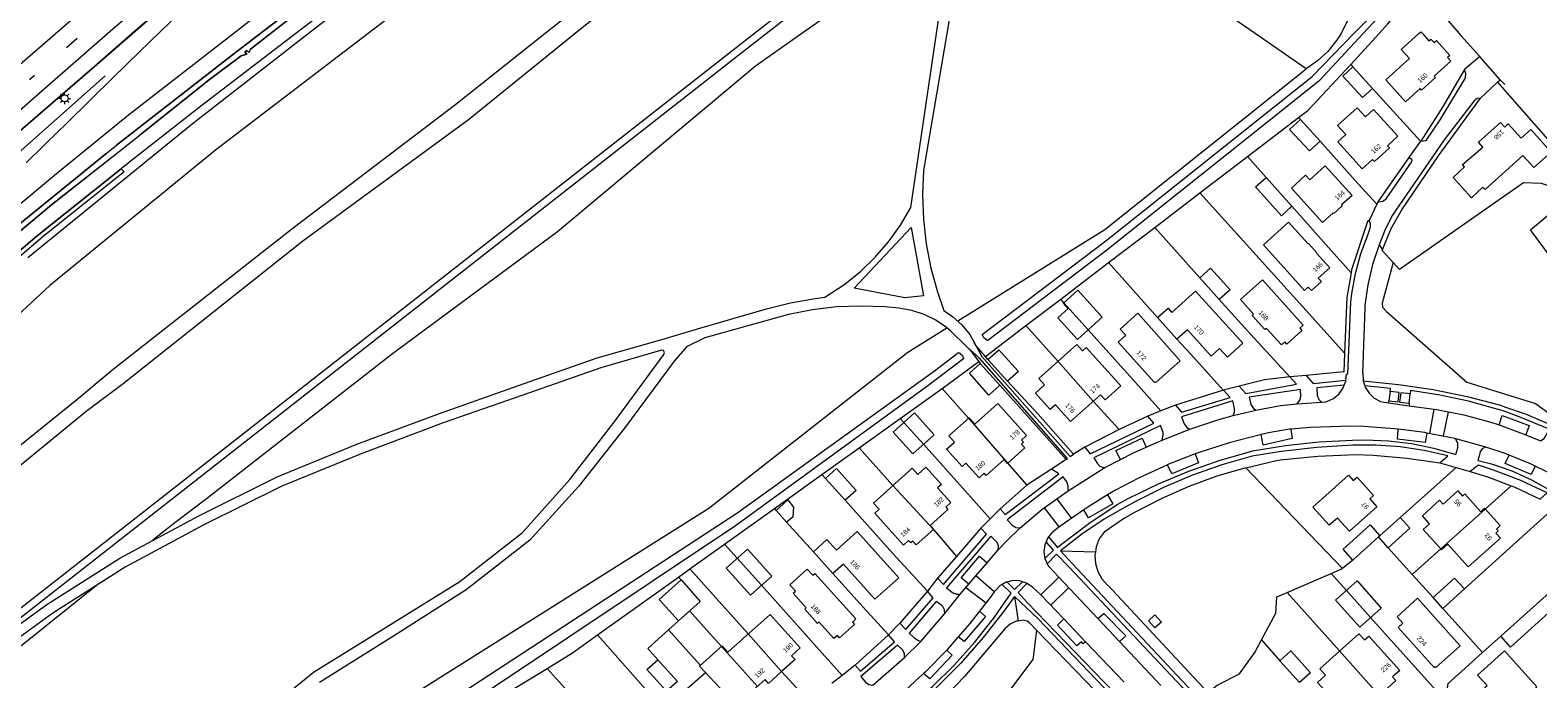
# Model space of a CAD drawing. Header units: metres. Extents: x 83575 to 86200, y 450600 to 453750.
# Tile 48 of 94: x 84867 to 85187, y 451863 to 452001. Entities that reach past the tile are written whole.
import ezdxf
from ezdxf.enums import TextEntityAlignment as Align

# ---------------------------------------------------------------- set-up
doc = ezdxf.new("R2010")
doc.units = ezdxf.units.M
doc.linetypes.add('39strp', pattern=[12, 3, -9])
for name, color, linetype, lineweight in [('gw-bs-grondwerklijn', 253, 'Continuous', 18), ('kd-bs-kadastralegrens', 253, 'Continuous', 18), ('mk-bs-39streep 0.15', 253, '39strp', 18), ('mk-bs-streep 0.15', 253, 'Continuous', 18), ('og-bs-bebouwing', 253, 'Continuous', 18), ('og-bs-huisnummer', 253, 'Continuous', 18), ('vh-bs-randverharding', 253, 'Continuous', 18), ('wm-bs-lichtmast', 253, 'Continuous', 18)]:
    doc.layers.add(name, color=color, linetype=linetype, lineweight=lineweight)
doc.styles.add('Styledgn001', font='dgn001.shx')

# ---------------------------------------------------------------- blocks, each defined once
blk = doc.blocks.new('lantaarnpaal-flat-171')
at = {"layer": 'wm-bs-lichtmast'}
for p, q in [((-0.75, 0), (-1.25, 0)), ((-0.88, 0.88), (-0.53, 0.53)), ((0, 0.75), (0, 1.25)), ((0.53, 0.53), (0.88, 0.88)), ((0.75, 0), (1.25, 0)), ((-0.53, -0.53), (-0.88, -0.88)), ((0, -0.75), (0, -1.25)), ((0.53, -0.53), (0.88, -0.88))]:
    blk.add_line(p, q, dxfattribs=at)
blk.add_circle((0, 0), 0.75, dxfattribs=at)

msp = doc.modelspace()

# ---------------------------------------------------------------- linework, layer by layer
at = {"layer": 'gw-bs-grondwerklijn'}
for p, q in [((85127.14, 452000), (85078.01, 452033.99)), ((85062.78, 452022.32), (85030.99, 452000)), ((84926.33, 452000), (84938.28, 452009.29)), ((84901.7, 451980.84), (84926.33, 452000)), ((85137.94, 451992.53), (85127.14, 452000)), ((85147.37, 451993.47), (85153.41, 452000)), ((84866.84, 451952.47), (84901.7, 451980.84)), ((85125.52, 451973.94), (85136.32, 451982.18)), ((85115.38, 451966.2), (85125.52, 451973.94)), ((85159.72, 451973.71), (85153.16, 451964.31)), ((85105.82, 451958.9), (85115.38, 451966.2)), ((85096.03, 451951.43), (85105.82, 451958.9)), ((85153.43, 451955.17), (85154.13, 451954.15)), ((85085.88, 451943.69), (85096.03, 451951.43)), ((85078.51, 451938.06), (85085.88, 451943.69)), ((85069.93, 451931.51), (85078.51, 451938.06)), ((85060.72, 451924.7), (85068.5, 451930.42)), ((85068.5, 451930.42), (85068.83, 451930)), ((85070.46, 451930.88), (85069.93, 451931.51)), ((85051.87, 451918.37), (85060.72, 451924.7)), ((85072.97, 451925.39), (85087.01, 451909.64)), ((85120.41, 451924.35), (85110.26, 451921.16)), ((85155.72, 451924.05), (85155.47, 451922.08)), ((85159.79, 451921.59), (85159.98, 451923.58)), ((85043.12, 451912.1), (85051.87, 451918.37)), ((85104.35, 451918.86), (85098.27, 451916.03)), ((85098.27, 451916.03), (85090.99, 451912.23)), ((85035.23, 451906.46), (85043.12, 451912.1)), ((85083.96, 451907.57), (85078.72, 451904.18)), ((85145.65, 451886.53), (85125.14, 451907.91)), ((85025.17, 451899.25), (85035.23, 451906.46)), ((85078.72, 451904.18), (85073.03, 451899.17)), ((85014.61, 451891.7), (85025.17, 451899.25)), ((85068.93, 451895.09), (85063.77, 451889.09)), ((85007.24, 451886.43), (85014.61, 451891.7)), ((85063.77, 451889.09), (85059.79, 451884.47)), ((85085.84, 451890.3), (85093.23, 451890.03)), ((85004.83, 451884.7), (85007.24, 451886.43)), ((85133.88, 451881.42), (85143.2, 451885.47)), ((85143.2, 451885.47), (85145.65, 451886.53)), ((84987.65, 451872.41), (85004.83, 451884.7)), ((85057.63, 451881.68), (85051.78, 451874.91)), ((85076.09, 451880.61), (85076.83, 451875.37)), ((85049.35, 451872.41), (85042.31, 451866.04)), ((84966.03, 451858.63), (84976.99, 451865.33))]:
    msp.add_line(p, q, dxfattribs=at)
at = {"layer": 'gw-bs-grondwerklijn', "flags": 128}
for points in [[(84872.16, 451985.4), (84881.48, 451993.47), (84902.42, 452011.73), (84916.73, 452024.18), (84932.9, 452037.74), (84945.32, 452048.38), (84951.27, 452053.49), (84975.29, 452074.22), (84993.45, 452090.85), (85014.34, 452110.57), (85021.92, 452117.72), (85025.32, 452121.07), (85038.7, 452135.01), (85050.28, 452147.47), (85061.13, 452159.57), (85071.77, 452171.82), (85083.67, 452186.14), (85093.09, 452197.83), (85103.24, 452211.05), (85111.9, 452222.74), (85127.24, 452244.08), (85137.3, 452258.99), (85138.74, 452261.26)], [(84880.96, 451976.84), (84888.21, 451982.75), (84910.93, 452000.41), (84937.63, 452021.28)], [(84883.38, 451974.49), (84885.67, 451976.36), (84910.28, 451995.48), (84936.28, 452015.48)], [(84936.28, 452015.48), (84910.28, 451995.48), (84885.67, 451976.36)], [(84929, 452008.34), (84914.09, 451996.71), (84913.71, 451996), (84913.3, 451996.43), (84912.88, 451996.12), (84913.3, 451995.64), (84912.09, 451995.3), (84905.4, 451990.26), (84890.3, 451978.23)], [(84866.5, 451972.6), (84870.13, 451976.11), (84873.74, 451979.65), (84874.34, 451980.24), (84880.86, 451986.66), (84887.97, 451993.64), (84895.11, 452000.58), (84898.68, 452004.01)], [(84883.29, 451991.01), (84874.44, 451983.18), (84874.44, 451983.18)], [(84623.71, 451723.75), (84651.05, 451755.34), (84659.15, 451764.52), (84676.28, 451784.46), (84677.44, 451785.9), (84690.04, 451800.42), (84708.75, 451821.68), (84725.37, 451840.24), (84742.79, 451859.54), (84763.45, 451882.18), (84782.18, 451901.47), (84799.06, 451918.35), (84818.09, 451936.54), (84836.93, 451954.02), (84855.37, 451970.91), (84872.16, 451985.4)], [(84874.44, 451983.18), (84874.44, 451983.18), (84859.66, 451970.1), (84838.63, 451950.93), (84817.92, 451931.49), (84798.28, 451912.78), (84778.7, 451893.31), (84759.66, 451873.27), (84742.28, 451854.14), (84724.52, 451833.51), (84711.4, 451818.42), (84690.37, 451794.48), (84663.5, 451764.39), (84638.42, 451734.24), (84627.66, 451719.93)], [(84631.38, 451716.33), (84630.05, 451717.62), (84638.24, 451728.08), (84653.69, 451748.07), (84664.92, 451760.53), (84678.54, 451776.15), (84693.24, 451791.94), (84711.34, 451812.99), (84733.21, 451836.78), (84756.97, 451863.56), (84770.99, 451877.86), (84786.65, 451892.33), (84813.35, 451917.75), (84830.84, 451934), (84854.06, 451954.6), (84872.94, 451970.29), (84880.96, 451976.84)], [(84631.38, 451716.33), (84645.31, 451734.31), (84655.77, 451747.63), (84672.93, 451765.56), (84695.43, 451789.86), (84712.46, 451808.99), (84735.05, 451834.38), (84756.67, 451857.79), (84776.24, 451878.13), (84797.99, 451899.62), (84819.38, 451919.76), (84842.66, 451940.46), (84864.86, 451959.41), (84883.38, 451974.49)], [(84883.33, 451974.54), (84883.38, 451974.49), (84864.86, 451959.41), (84842.66, 451940.46), (84819.38, 451919.76), (84797.99, 451899.62), (84776.24, 451878.13), (84756.67, 451857.79), (84735.05, 451834.38), (84712.46, 451808.99), (84695.43, 451789.86), (84672.93, 451765.56), (84655.77, 451747.63), (84645.31, 451734.31)], [(84883.38, 451974.49), (84883.33, 451974.54)], [(84884.36, 451973.53), (84871.85, 451963.64), (84854.79, 451949.39), (84837.62, 451934.57), (84823.51, 451921.88), (84807.63, 451906.95), (84793.31, 451893.38), (84777.47, 451877.58), (84758.67, 451858.1), (84738.45, 451836.24), (84716.01, 451810.89), (84696.4, 451788.82), (84679.86, 451771.08), (84665.3, 451755.16), (84657.25, 451746.35), (84648.65, 451735.53), (84632.65, 451715.1)], [(84845.55, 451937.31), (84868.83, 451957.09), (84886.63, 451971.33), (84887.31, 451970.67), (84870.13, 451956.99), (84840.84, 451931.88)]]:
    msp.add_lwpolyline(points, dxfattribs=at)
at = {"layer": 'gw-bs-grondwerklijn'}
for points in [[(85050.01, 452091.11), (84983.24, 452035.89), (84943.23, 452003.2), (84939.04, 452000)], [(85053.13, 452060.92), (84999.9, 452018.5), (84976.57, 452000)], [(85057.59, 452061.05), (85002.31, 452015.68), (84982.92, 452000)], [(85023.46, 452000), (85071.85, 452037.71), (85070.89, 452038.94), (85020.93, 452000)], [(84918.31, 452000), (84929, 452008.34), (84948.67, 452023.46)], [(85144.63, 452023.25), (85145.15, 452022.44), (85146.52, 452019.83), (85147.52, 452017.06), (85148.14, 452014.18), (85148.36, 452011.24), (85148.18, 452008.3), (85147.61, 452005.41), (85146.65, 452002.63), (85145.32, 452000)], [(84951.29, 452021.46), (84941.72, 452013.86), (84923.67, 452000)], [(85148.07, 452000), (85158.3, 452010.45), (85159.14, 452009.88), (85149.99, 452000)], [(85153.41, 452000), (85155.2, 452002.01), (85157.38, 452004.65), (85158.02, 452004.65), (85157.52, 452005.29), (85158.25, 452005.15), (85162.46, 452009.19)], [(85020.93, 452000), (85016.4, 451996.47), (84850, 451866.11)], [(84923.67, 452000), (84903.5, 451984.51), (84888.47, 451972.8), (84886.63, 451971.33), (84868.83, 451957.09), (84850, 451941.09)], [(84850, 451945.26), (84854.79, 451949.39), (84871.85, 451963.64), (84890.3, 451978.23), (84905.4, 451990.26), (84912.09, 451995.3), (84913.3, 451995.64), (84912.88, 451996.12), (84913.3, 451996.43), (84913.71, 451996), (84914.09, 451996.71), (84918.31, 452000)], [(84939.04, 452000), (84906.68, 451975.26), (84871.52, 451946.55), (84861.72, 451937.47), (84850, 451927.07)], [(84976.57, 452000), (84957.62, 451984.98), (84923.1, 451958.72), (84884.97, 451928.73), (84877.28, 451922.31), (84850, 451900.29)], [(84982.92, 452000), (84960.32, 451981.73), (84925.2, 451955.99), (84887.07, 451925.72), (84879.26, 451919.85), (84850, 451895.86)], [(84856.34, 451869.09), (85017.65, 451995.47), (85023.46, 452000)], [(85030.99, 452000), (85021.16, 451993.09), (84979.21, 451957.95), (84944.18, 451932.09), (84905.01, 451901.53), (84898.05, 451896.24), (84893.38, 451892.5)], [(85149.99, 452000), (85140.65, 451989.91), (85095.64, 451954.08), (85070.41, 451934.89), (85070.2, 451934.96), (85069.57, 451935.44), (85069.25, 451936.16), (85095.43, 451956.04), (85139.18, 451990.92), (85148.07, 452000)], [(85145.32, 452000), (85144.36, 451998.52), (85142.5, 451996.24), (85140.35, 451994.23), (85137.94, 451992.53)], [(85136.32, 451982.18), (85138.32, 451983.71), (85147.37, 451993.47)], [(85064.07, 451939.03), (85095.24, 451958.46), (85137.94, 451992.53)], [(85171.53, 451992.37), (85166.81, 451984.37), (85162.24, 451977.21)], [(85156.39, 451951.43), (85154.07, 451954), (85155.98, 451958.64), (85158.22, 451962.59), (85166.03, 451974.04), (85174.92, 451986.29)], [(85184.04, 451968.32), (85157.74, 451949.94), (85156.39, 451951.43)], [(85194.54, 451965.94), (85187.84, 451968.23), (85184.04, 451968.32)], [(85190.18, 451918.88), (85203.45, 451930.84), (85197.06, 451942.83), (85185.5, 451958.39), (85194.54, 451965.94)], [(85151.31, 451960.34), (85150.96, 451960.12), (85147.56, 451949.91), (85147.45, 451949.26)], [(85147.45, 451949.26), (85146.57, 451944.03), (85146.08, 451932.22)], [(85156.39, 451951.43), (85154.07, 451942.82), (85154.11, 451941.97), (85154.96, 451941.07)], [(85154.96, 451941.07), (85172.01, 451926.02), (85186.56, 451921.53), (85190.18, 451918.88)], [(84890.3, 451825.05), (84928.44, 451847.1), (85011.26, 451899.31), (85053.44, 451932.4), (85061.73, 451937.57)], [(85065.89, 451933.61), (85066.67, 451932.85), (85068.5, 451930.42)], [(85069.93, 451931.51), (85067.92, 451933.85), (85067.39, 451934.75)], [(84963.94, 451860.16), (84885.91, 451811.47), (84885.31, 451811.25), (84884.69, 451811.43), (84884.29, 451811.93), (84884.25, 451812.57), (84884.4, 451812.89), (84948.93, 451853.62), (85017.44, 451898.37), (85059.11, 451928.46), (85064.19, 451932.32), (85064.51, 451932.21), (85065.07, 451931.71), (85065.3, 451931), (85057.72, 451925.24), (85016.89, 451895.56), (84963.94, 451860.16)], [(85146.08, 451932.22), (85145.92, 451928.23), (85137.9, 451927.47)], [(85134.49, 451927.16), (85129.12, 451926.53), (85123.76, 451925.2)], [(85088.63, 451910.74), (85081.07, 451919.25), (85074.6, 451926.26)], [(85125.14, 451907.91), (85131.63, 451909.45), (85132.44, 451909.55), (85140.39, 451910.32), (85148.37, 451910.69), (85152.18, 451910.53), (85159.26, 451909.92), (85166.29, 451908.91)], [(85125.14, 451907.91), (85119.02, 451906.09), (85113.03, 451903.89), (85107.19, 451901.32), (85101.52, 451898.39), (85099.42, 451897.18), (85095.08, 451894.25), (85094.07, 451892.79), (85093.4, 451891.13), (85093.23, 451890.03)], [(85172.68, 451907.12), (85176.58, 451905.88), (85181.39, 451904.03)], [(85181.39, 451904.03), (85182.15, 451903.74), (85187.56, 451901.24)], [(85093.23, 451890.03), (85093.12, 451889.37), (85093.24, 451887.59), (85093.74, 451885.88), (85094.62, 451884.32), (85095.82, 451883), (85095.96, 451882.88), (85117.07, 451860.23)], [(84881.74, 451883.18), (84853.8, 451860.8), (84850, 451857.56)], [(85128.49, 451871.35), (85131.52, 451877.06), (85131.68, 451880.47), (85133.88, 451881.42)], [(85076.83, 451875.37), (85076.46, 451875.31), (85075.14, 451874.69), (85074.05, 451873.74), (85065.46, 451863.6), (85061.86, 451859.83), (85057.99, 451856.34), (85053.86, 451853.17), (85051.98, 451851.88)], [(85080.8, 451873.35), (85079.42, 451874.88), (85078.76, 451875.37), (85077.89, 451875.54), (85076.83, 451875.37)], [(84976.99, 451865.33), (84982.34, 451868.61), (84987.65, 451872.41)], [(85071.28, 451832.82), (85068.5, 451841.1), (85069.78, 451853.54), (85080.07, 451867.19), (85080.8, 451873.35)], [(85080.8, 451873.35), (85095.14, 451858.53), (85095.29, 451858.41)], [(85117.07, 451860.23), (85119.03, 451861.77), (85123.83, 451864.15), (85127.07, 451868.68), (85128.49, 451871.35)]]:
    msp.add_lwpolyline(points, dxfattribs=at)
at = {"layer": 'kd-bs-kadastralegrens'}
for p, q in [((85162.46, 452009.19), (85170.35, 452000)), ((85147.37, 451993.47), (85147.84, 451992.95)), ((85152.02, 451988.37), (85162.21, 451977.17)), ((85180.07, 451989.2), (85179.05, 451990.16)), ((85136.32, 451982.18), (85136.71, 451981.76)), ((85129.47, 451969.49), (85125.52, 451973.94)), ((85115.38, 451966.2), (85139.19, 451939.83)), ((85115.37, 451948.2), (85105.82, 451958.9)), ((85096.03, 451951.43), (85106.39, 451939.79)), ((85086.58, 451942.91), (85085.88, 451943.69)), ((85139.19, 451939.83), (85146.08, 451932.22)), ((85078.51, 451938.06), (85085.33, 451930.46)), ((85110.54, 451935.17), (85113.43, 451932.05)), ((85113.43, 451932.05), (85120.36, 451924.38)), ((85060.72, 451924.7), (85066.36, 451918.42)), ((85092.79, 451922.01), (85098.27, 451916.03)), ((85052.65, 451917.5), (85051.87, 451918.37)), ((85043.12, 451912.1), (85050.29, 451904.12)), ((85070.9, 451897.05), (85056.78, 451912.88)), ((85074.64, 451908.81), (85078.72, 451904.18)), ((85036.04, 451905.64), (85035.23, 451906.46)), ((85175.92, 451899.14), (85181.39, 451904.03)), ((85025.17, 451899.25), (85025.53, 451898.85)), ((85027.75, 451896.38), (85033.43, 451890.04)), ((85058.88, 451894.8), (85063.77, 451889.09)), ((85017.3, 451888.7), (85014.61, 451891.7)), ((85147.84, 451888.31), (85145.65, 451886.53)), ((85160.43, 451885.27), (85166.46, 451890.67)), ((85007.24, 451886.43), (85019.64, 451872.64)), ((85037.58, 451885.43), (85043.96, 451878.3)), ((85146.46, 451881.84), (85143.2, 451885.47)), ((85004.83, 451884.7), (85005.38, 451884.09)), ((85133.88, 451881.42), (85145.03, 451869.02)), ((85002.73, 451873.51), (85004.85, 451875.41)), ((85007.19, 451877.52), (85013.97, 451869.98)), ((85043.96, 451878.3), (85049.35, 451872.41)), ((85165.46, 451860.69), (85151.58, 451876.11)), ((84987.65, 451872.41), (85012.12, 451844.86)), ((85128.49, 451871.35), (85132.38, 451866.94)), ((84976.99, 451865.33), (84985.84, 451855.48)), ((85026.71, 451864.63), (85032.35, 451858.5))]:
    msp.add_line(p, q, dxfattribs=at)
for points in [[(85170.35, 452000), (85170.71, 451999.58), (85174.74, 451995.12)], [(85178.54, 451989.69), (85197.33, 451968.27), (85194.54, 451965.94)], [(85140.9, 451977.19), (85148.91, 451968.22), (85152.92, 451963.81)], [(85147.45, 451949.26), (85143.86, 451953.27), (85134.9, 451963.36)], [(85134.49, 451927.16), (85126.9, 451935.4), (85119.51, 451943.58)], [(85107.12, 451919.94), (85100.51, 451927.3), (85091.68, 451937.14)], [(85169.71, 451907.95), (85163.75, 451902.57), (85157.86, 451897.36)], [(85057.63, 451881.68), (85050.29, 451889.72), (85040.18, 451901.03)], [(85155.34, 451890.89), (85160.43, 451885.27), (85164.86, 451880.37)], [(85039.51, 451863.82), (85032.89, 451871.26), (85022.43, 451882.96)], [(85000.46, 451867.17), (84998.3, 451869.53), (85002.73, 451873.51), (85009.5, 451865.97)], [(85167.86, 451860.64), (85168.08, 451862.12), (85175.32, 451868.66)]]:
    msp.add_lwpolyline(points, dxfattribs=at)
at = {"layer": 'mk-bs-39streep 0.15', "flags": 128}
msp.add_lwpolyline([(85133.84, 452266.16), (85130.56, 452261.01), (85110.22, 452231.81), (85088.74, 452203.38), (85072.05, 452182.82), (85056.64, 452164.82), (85040.76, 452147.33), (85024.4, 452130.05), (85009.66, 452115.4), (84990.45, 452097.19), (84966.13, 452075.3), (84945.94, 452057.77), (84921.15, 452036.56), (84885.08, 452005.72), (84867.22, 451990.2)], dxfattribs=at)
at = {"layer": 'mk-bs-streep 0.15', "flags": 128}
for points in [[(85131.22, 452268.78), (85128.06, 452263.85), (85112.45, 452241.33), (85096.76, 452219.89), (85082.67, 452201.69), (85065.63, 452180.82), (85049.18, 452161.91), (85029.56, 452140.65), (85007.48, 452118.41), (84986.58, 452098.6), (84967.42, 452081.3), (84953.65, 452069.32), (84934.16, 452052.65), (84915, 452036.27), (84892.94, 452017.49), (84879.03, 452005.38), (84865.7, 451993.84), (84864.53, 451992.81)], [(85136.52, 452263.48), (85136.01, 452262.68), (85123.28, 452243.95), (85110.74, 452226.4), (85096.14, 452206.94), (85083, 452190.4), (85067.26, 452171.51), (85052.64, 452154.98), (85040.07, 452141.24), (85029.12, 452129.73), (85014.04, 452114.61), (85001.16, 452102.2), (84989.17, 452091.06), (84980.16, 452082.84), (84972.58, 452076.09), (84933.86, 452042.77), (84884.91, 452000.92), (84869.79, 451987.71)], [(84869.79, 451987.71), (84853.63, 451973.58), (84830.65, 451952.66), (84806.68, 451930.06), (84782.73, 451906.61), (84755.51, 451878.21), (84726.6, 451846.44), (84685.04, 451799.24), (84662.98, 451773.89), (84641.99, 451749.8), (84621.28, 451726.09)]]:
    msp.add_lwpolyline(points, dxfattribs=at)
at = {"layer": 'og-bs-bebouwing'}
for p, q in [((85086.58, 451942.91), (85091.68, 451937.14)), ((85070.46, 451930.88), (85072.77, 451932.94)), ((85068.83, 451930), (85072.97, 451925.39)), ((85074.6, 451926.26), (85070.46, 451930.88)), ((85085.33, 451930.46), (85092.79, 451922.01)), ((85052.65, 451917.5), (85056.78, 451912.88)), ((85066.36, 451918.42), (85074.64, 451908.81)), ((85050.29, 451904.12), (85058.88, 451894.8)), ((85166.46, 451890.67), (85175.92, 451899.14)), ((85153.55, 451893.47), (85153.26, 451893.2)), ((85017.3, 451888.7), (85022.43, 451882.96)), ((85146.46, 451881.84), (85151.58, 451876.11)), ((85171.5, 451882.21), (85166.92, 451878.04)), ((85179.19, 451872.16), (85189.52, 451881.44)), ((85019.64, 451872.64), (85026.71, 451864.63)), ((85013.97, 451869.98), (85021.56, 451861.47)), ((85145.03, 451869.02), (85153.46, 451859.52)), ((85009.32, 451865.81), (85017.86, 451856.66))]:
    msp.add_line(p, q, dxfattribs=at)
for points in [[(85162.58, 452000), (85163.98, 451998.46), (85164.39, 451998.83), (85165.05, 451998.09), (85165.54, 451998.53), (85168.42, 451995.35), (85167.93, 451994.91), (85168.6, 451994.17), (85165.08, 451990.99), (85165.37, 451990.67), (85162.4, 451988), (85162.1, 451988.33), (85159, 451985.53), (85154.82, 451990.18), (85159.86, 451994.72), (85158.11, 451996.66), (85161.8, 452000)], [(85161.8, 452000), (85162.23, 452000.39), (85162.58, 452000)], [(85147.84, 451992.95), (85152.02, 451988.37), (85149.89, 451986.42), (85145.71, 451991), (85147.84, 451992.95)], [(85157.39, 451978.21), (85155.19, 451976.2), (85155.58, 451975.77), (85152.4, 451972.87), (85152.01, 451973.32), (85149.8, 451971.33), (85144.67, 451977.04), (85146.37, 451978.58), (85144.61, 451980.54), (85148.73, 451984.28), (85150.51, 451982.33), (85152.21, 451983.88), (85157.39, 451978.21)], [(85136.71, 451981.76), (85140.9, 451977.19), (85138.62, 451975.1), (85134.42, 451979.67), (85136.71, 451981.76)], [(85186.2, 451971.56), (85183.86, 451974.15), (85175.86, 451966.92), (85175.42, 451967.41), (85172.96, 451965.18), (85169.08, 451969.49), (85171.54, 451971.71), (85171.11, 451972.2), (85175.37, 451975.94), (85174.46, 451976.96), (85179.16, 451981.15), (85180.03, 451980.18), (85180.78, 451980.85), (85183.5, 451977.8), (85185.59, 451979.66), (85189.91, 451974.87), (85186.2, 451971.56)], [(85147.67, 451965.69), (85145.44, 451963.64), (85145.59, 451963.48), (85143.79, 451961.84), (85143.65, 451961.99), (85141.41, 451959.95), (85134.8, 451967.18), (85137.82, 451969.95), (85138.71, 451968.98), (85141.93, 451971.94), (85147.67, 451965.69)], [(85129.47, 451969.49), (85134.9, 451963.36), (85132.68, 451961.36), (85127.21, 451967.46), (85129.47, 451969.49)], [(85140.13, 451953.42), (85142.92, 451950.3), (85140.51, 451948.14), (85141.18, 451947.4), (85139.05, 451945.48), (85138.38, 451946.23), (85137.56, 451945.5), (85128.86, 451955.21), (85134.22, 451960.02), (85138.36, 451955.4), (85138.44, 451955.47), (85140.21, 451953.5), (85140.13, 451953.42)], [(85117.68, 451950.27), (85121.82, 451945.65), (85119.51, 451943.58), (85115.37, 451948.2), (85117.68, 451950.27)], [(85094.7, 451939.85), (85089.42, 451935.1), (85085.27, 451939.71), (85087.49, 451941.71), (85086.49, 451942.83), (85089.55, 451945.58), (85094.7, 451939.85)], [(85128.64, 451947.78), (85137.33, 451938.15), (85136.6, 451937.49), (85137.04, 451937), (85133.86, 451934.13), (85133.42, 451934.63), (85132.69, 451933.96), (85129.52, 451937.47), (85129.19, 451937.19), (85126.47, 451940.2), (85126.8, 451940.5), (85124.01, 451943.58), (85128.64, 451947.78)], [(85114.5, 451945.39), (85124.5, 451934.29), (85121.25, 451931.34), (85119.59, 451933.18), (85117.81, 451931.58), (85112.78, 451937.18), (85110.54, 451935.17), (85106.38, 451939.79), (85108.68, 451941.76), (85109.46, 451940.85), (85114.5, 451945.39)], [(85102.22, 451940.67), (85111.25, 451930.61), (85106.05, 451925.95), (85105.91, 451926.12), (85105.74, 451925.97), (85098.05, 451934.53), (85099.69, 451936), (85098.5, 451937.33), (85102.22, 451940.67)], [(85072.77, 451932.94), (85076.9, 451928.32), (85074.6, 451926.26)], [(85098.64, 451925.24), (85095.32, 451922.27), (85094.32, 451923.38), (85087.98, 451917.7), (85084.79, 451921.26), (85083.67, 451920.26), (85080.55, 451923.75), (85082.48, 451925.48), (85081.28, 451926.82), (85089.3, 451934.03), (85090.5, 451932.69), (85091.3, 451933.41), (85098.64, 451925.24)], [(85072.97, 451925.39), (85070.67, 451923.32), (85066.52, 451927.93), (85068.83, 451930)], [(85077.98, 451913.29), (85077.56, 451912.91), (85078.29, 451912.09), (85074.62, 451908.8), (85073.88, 451909.61), (85070.11, 451906.24), (85069.67, 451906.73), (85068.58, 451905.76), (85065.79, 451908.88), (85064.96, 451908.15), (85061.68, 451911.81), (85063.39, 451913.34), (85062.19, 451914.68), (85066.46, 451918.51), (85067.66, 451917.17), (85072.54, 451921.55), (85078.63, 451914.76), (85077.54, 451913.78), (85077.98, 451913.29)], [(85054.91, 451919.53), (85059.05, 451914.9), (85054.5, 451910.84), (85050.37, 451915.47), (85054.91, 451919.53)], [(85038.34, 451907.71), (85042.48, 451903.1), (85040.18, 451901.03), (85036.04, 451905.64), (85038.34, 451907.71)], [(85057.28, 451908), (85060.57, 451904.35), (85059.76, 451903.61), (85062.57, 451900.5), (85061.49, 451899.52), (85061.92, 451899.03), (85058.17, 451895.64), (85058.9, 451894.81), (85058.88, 451894.8), (85055.23, 451891.52), (85054.5, 451892.34), (85054.08, 451891.97), (85053.64, 451892.46), (85052.55, 451891.48), (85046.46, 451898.27), (85047.37, 451899.09), (85046.17, 451900.41), (85054.37, 451907.8), (85055.58, 451906.47), (85057.28, 451908)], [(85139.37, 451899.55), (85146.9, 451906.33), (85147.92, 451905.18), (85148.74, 451905.9), (85152.22, 451902.02), (85151.4, 451901.29), (85152.89, 451899.62), (85147.09, 451894.41), (85144.56, 451897.23), (85142.84, 451895.69), (85139.37, 451899.55)], [(85029.25, 451899.55), (85029.08, 451897.38), (85027.75, 451896.38), (85025.53, 451898.85), (85027.99, 451901.06), (85029.25, 451899.55)], [(85179.08, 451895.62), (85178.26, 451894.89), (85178.63, 451894.48), (85178.13, 451894.03), (85179.11, 451892.95), (85172.32, 451886.85), (85167.95, 451891.7), (85166.62, 451890.5), (85166.46, 451890.67), (85162.77, 451894.78), (85164.11, 451895.99), (85162.57, 451897.7), (85166.22, 451900.99), (85166.97, 451900.18), (85170.11, 451902.98), (85171.1, 451901.89), (85171.59, 451902.33), (85174.96, 451898.55), (85175.78, 451899.29), (85179.08, 451895.62)], [(85042.72, 451894.36), (85051.54, 451884.55), (85046.49, 451880.01), (85039.81, 451887.44), (85037.58, 451885.43), (85033.43, 451890.04), (85036.32, 451892.64), (85038.32, 451890.41), (85042.72, 451894.36)], [(85153.26, 451893.2), (85147.84, 451888.31), (85145.76, 451890.6), (85151.48, 451895.77), (85153.55, 451893.47)], [(85159.94, 451895.05), (85155.34, 451890.89), (85153.26, 451893.2)], [(85153.55, 451893.47), (85157.86, 451897.36), (85159.94, 451895.05)], [(85019.46, 451890.64), (85024.61, 451884.91), (85020.07, 451880.84), (85014.92, 451886.57), (85019.46, 451890.64)], [(85033.78, 451885.47), (85042.46, 451875.83), (85041.72, 451875.16), (85042.15, 451874.67), (85038.98, 451871.81), (85038.54, 451872.3), (85037.8, 451871.64), (85034.64, 451875.16), (85034.3, 451874.86), (85031.6, 451877.87), (85031.93, 451878.17), (85029.14, 451881.27), (85029.63, 451881.71), (85028.43, 451883.05), (85032.15, 451886.39), (85033.33, 451885.07), (85033.78, 451885.47)], [(85005.38, 451884.09), (85009.46, 451879.55), (85004.85, 451875.41), (85000.77, 451879.95), (85005.38, 451884.09)], [(85148.73, 451883.87), (85153.85, 451878.13), (85149.29, 451874.07), (85144.17, 451879.8), (85148.73, 451883.87)], [(85166.92, 451878.04), (85164.83, 451880.34), (85169.42, 451884.5), (85171.5, 451882.21)], [(85161.57, 451880.19), (85170.61, 451870.14), (85165.42, 451865.48), (85165.29, 451865.62), (85165.11, 451865.49), (85157.43, 451874.03), (85158.41, 451874.92), (85157.2, 451876.26), (85161.57, 451880.19)], [(85191.59, 451879.13), (85181.26, 451869.86), (85179.19, 451872.16)], [(85026.71, 451864.63), (85023.93, 451862.13), (85023.2, 451862.94), (85019.91, 451859.99), (85020.65, 451859.17), (85015.02, 451854.1), (85014.28, 451854.92), (85012.48, 451853.3), (85006.06, 451860.47), (85010.53, 451864.47), (85009.32, 451865.81), (85014.13, 451870.12), (85015.33, 451868.78), (85024.26, 451876.79), (85030.67, 451869.66), (85028.83, 451868.01), (85029.56, 451867.19), (85026.71, 451864.63)], [(85107.23, 451875.13), (85105.87, 451873.93), (85104.48, 451875.43), (85105.81, 451876.66), (85107.23, 451875.13)], [(85156.97, 451862.74), (85153.35, 451859.42), (85152.59, 451860.25), (85148.82, 451856.88), (85148.38, 451857.37), (85147.29, 451856.38), (85144.47, 451859.47), (85143.65, 451858.72), (85140.33, 451862.35), (85142.03, 451863.91), (85140.81, 451865.23), (85149.12, 451872.69), (85150.32, 451871.35), (85151.21, 451872.15), (85157.77, 451864.87), (85156.24, 451863.56), (85156.97, 451862.74)], [(85132.38, 451866.94), (85134.68, 451869.02), (85138.84, 451864.41), (85136.52, 451862.35), (85132.38, 451866.94)], [(85179.99, 451869.03), (85186.87, 451861.44), (85181.17, 451856.27), (85179.17, 451858.48), (85178.72, 451858.08), (85175.85, 451861.26), (85176.29, 451861.66), (85174.29, 451863.87), (85179.99, 451869.03)], [(85000.46, 451867.17), (85004.6, 451862.56), (85002.29, 451860.49), (84998.15, 451865.1), (85000.46, 451867.17)]]:
    msp.add_lwpolyline(points, dxfattribs=at)
at = {"layer": 'vh-bs-randverharding'}
for p, q in [((85174.74, 451995.12), (85171.53, 451992.37)), ((85174.92, 451986.29), (85178.54, 451989.69)), ((85178.54, 451989.69), (85179.05, 451990.16)), ((85162.21, 451977.17), (85159.72, 451973.71)), ((85162.24, 451977.21), (85162.21, 451977.17)), ((85152.92, 451963.81), (85151.31, 451960.34)), ((85153.16, 451964.31), (85152.92, 451963.81)), ((85137.9, 451927.47), (85134.49, 451927.16)), ((85150.05, 451926.31), (85150.37, 451925.25)), ((85123.76, 451925.2), (85120.36, 451924.38)), ((85120.36, 451924.38), (85120.41, 451924.35)), ((85107.12, 451919.94), (85104.35, 451918.86)), ((85110.26, 451921.16), (85107.12, 451919.94)), ((85122.43, 451918.98), (85127.28, 451920.12)), ((85136.04, 451921.48), (85141.18, 451921.82)), ((85141.18, 451921.82), (85142.12, 451921.91)), ((85154.05, 451921.85), (85155.42, 451921.65)), ((85155.42, 451921.65), (85155.47, 451922.08)), ((85155.42, 451921.65), (85159.74, 451921.05)), ((85159.79, 451921.59), (85159.74, 451921.05)), ((85165.04, 451920.35), (85164.1, 451915.15)), ((85167.04, 451914.58), (85168.11, 451919.78)), ((85178.87, 451916.99), (85184.51, 451914.88)), ((85103.99, 451912.24), (85107.42, 451913.77)), ((85107.42, 451913.77), (85113.28, 451916.05)), ((85169.48, 451914.1), (85163.49, 451915.26)), ((85176.04, 451912.29), (85169.48, 451914.1)), ((85184.51, 451914.88), (85187.62, 451913.59)), ((85087.92, 451910.26), (85088.63, 451910.74)), ((85090.99, 451912.23), (85088.63, 451910.74)), ((85087.01, 451909.64), (85083.96, 451907.57)), ((85087.01, 451909.64), (85087.31, 451909.84)), ((85087.46, 451903), (85095.25, 451907.94)), ((85095.25, 451907.94), (85098.53, 451909.63)), ((85166.29, 451908.91), (85169.71, 451907.95)), ((85169.71, 451907.95), (85172.68, 451907.12)), ((85190.62, 451906.23), (85186.49, 451908.26)), ((85085.08, 451901.32), (85088.17, 451897.13)), ((85073.03, 451899.17), (85070.9, 451897.05)), ((85085.62, 451895.32), (85082.48, 451899.42)), ((85190.61, 451899.49), (85171.5, 451882.21)), ((85070.9, 451897.05), (85068.93, 451895.09)), ((85074.48, 451892.37), (85077.27, 451895.15)), ((85072.62, 451890.51), (85074.48, 451892.37)), ((85070.26, 451887.75), (85072.62, 451890.51)), ((85082.55, 451888.61), (85083.04, 451887.5)), ((85085.01, 451889.56), (85083.04, 451887.5)), ((85071.77, 451881.6), (85067.89, 451884.98)), ((85059.79, 451884.47), (85057.63, 451881.68)), ((85064.56, 451881.08), (85066.37, 451883.21)), ((85065.75, 451882.48), (85070.06, 451879.24)), ((85078.73, 451883.36), (85076.83, 451881.43)), ((85081.67, 451880.94), (85085.5, 451884.68)), ((85087.59, 451882.46), (85083.77, 451878.73)), ((85061.28, 451876.95), (85064.56, 451881.08)), ((85076.83, 451881.43), (85078.78, 451879.31)), ((85078.78, 451879.31), (85097.2, 451860.2)), ((85056.2, 451871.06), (85061.28, 451876.95)), ((85091.14, 451870.97), (85086.54, 451875.82)), ((85093.76, 451875.88), (85098.32, 451871.02)), ((85166.92, 451878.04), (85175.32, 451868.66)), ((85051.78, 451874.91), (85049.35, 451872.41)), ((85175.32, 451868.66), (85179.19, 451872.16)), ((85052.78, 451867.66), (85056.2, 451871.06)), ((85099.32, 451862.37), (85091.14, 451870.97)), ((85098.32, 451871.02), (85107.09, 451861.66)), ((85042.31, 451866.04), (85039.51, 451863.82)), ((85046.07, 451861.74), (85052.78, 451867.66)), ((85039.51, 451863.82), (85037.33, 451862.1))]:
    msp.add_line(p, q, dxfattribs=at)
for points in [[(84931.49, 452036.56), (84916.73, 452024.18), (84902.42, 452011.73), (84888.96, 452000)], [(85059.52, 452000), (85062.84, 452022.53), (85065.43, 452021.78), (85061.72, 452000)], [(84888.96, 452000), (84881.48, 451993.47), (84872.16, 451985.4), (84855.37, 451970.91), (84850, 451965.99)], [(84856.34, 451869.09), (84856.71, 451868.65), (84870.9, 451878.86), (84886.36, 451888.73), (84903.23, 451897.78), (84919.7, 451905.93), (84936.66, 451912.88), (84954.14, 451919.42), (84970.88, 451925.36), (84987.57, 451931.18), (85001.31, 451935.11), (85009.36, 451937.52), (85023.49, 451941.58), (85028.6, 451942.89), (85033.8, 451943.8), (85035.88, 451944.06), (85040.08, 451946.83), (85043.46, 451949.54), (85046.57, 451952.55), (85049.39, 451955.84), (85051.9, 451959.37), (85054.09, 451963.14), (85059.52, 452000)], [(85061.72, 452000), (85056.78, 451970.98), (85056.57, 451965.77), (85056.76, 451960.56), (85057.36, 451955.38), (85058.35, 451950.26), (85059.73, 451945.23), (85061.08, 451941.27), (85062.96, 451939.98), (85064.91, 451938.2), (85066.58, 451936.14), (85067.39, 451934.75)], [(85179.05, 451990.16), (85174.98, 451994.86), (85174.74, 451995.12)], [(85162.24, 451977.21), (85163.41, 451977.35), (85166.37, 451981.71), (85171.63, 451990.45), (85171.73, 451990.68), (85171.82, 451991.55), (85171.53, 451992.37)], [(85174.92, 451986.29), (85174.21, 451986.2), (85173.58, 451985.75), (85167.19, 451977.48), (85156.8, 451962.34), (85156.27, 451961.49), (85154.67, 451958.41), (85153.43, 451955.17), (85152.03, 451950.99), (85151.01, 451946.7), (85150.39, 451942.34), (85150.34, 451941.85)], [(85153.16, 451964.31), (85153.34, 451964.3), (85154.2, 451964.46), (85154.9, 451964.98), (85160.27, 451972.74), (85160.42, 451973.19), (85159.72, 451973.71)], [(85054.15, 451958.9), (85056.8, 451944.4), (85052.86, 451943.94), (85042.06, 451946.01), (85054.15, 451958.9)], [(85146.37, 451926.48), (85146.5, 451927.77), (85146.8, 451927.81), (85147.4, 451943.01), (85147.6, 451944.84), (85148.37, 451949.14), (85149.52, 451953.36), (85151.06, 451957.46), (85151.55, 451958.99), (85151.61, 451959.64), (85151.31, 451960.34)], [(85065.89, 451933.61), (85062.58, 451936.84), (85061.68, 451937.62), (85059.41, 451939.19), (85056.93, 451940.41), (85054.31, 451941.27), (85051.59, 451941.73), (85048.63, 451942.03), (85043.49, 451942.21), (85038.34, 451942), (85033.23, 451941.39), (85028.18, 451940.39), (85010.4, 451935.49), (85006.51, 451933.56), (85003.95, 451930.49), (84993.39, 451916.32), (84983.61, 451903.89), (84973.28, 451892.55), (84959.8, 451881.96), (84944.37, 451872.14), (84928.71, 451862.32)], [(85150.34, 451941.85), (85149.85, 451927.91), (85149.97, 451927.93), (85150.02, 451926.42), (85150.05, 451926.31)], [(84911.38, 451851.47), (84927.44, 451864.52), (84942.87, 451874.05), (84958.49, 451883.79), (84971.74, 451894.19), (84981.79, 451905.38), (84991.38, 451917.88), (85001.72, 451931.91), (85001.86, 451932.34), (85001.62, 451932.74), (85001.17, 451932.81), (85001.05, 451932.76), (84988.35, 451929.11), (84971.58, 451923.25), (84954.96, 451917.39), (84937.51, 451910.84), (84920.7, 451904.01), (84904.15, 451895.77), (84887.48, 451886.83), (84872.15, 451877.05), (84858.06, 451866.88)], [(85087.31, 451909.84), (85068.67, 451931.11), (85065.89, 451933.61)], [(85067.39, 451934.75), (85069.13, 451931.49), (85087.92, 451910.26)], [(85123.76, 451925.2), (85125.15, 451923.67), (85135.85, 451925.65), (85134.49, 451927.16)], [(85137.9, 451927.47), (85139.41, 451925.77), (85146.37, 451926.48)], [(85146.02, 451925.4), (85146.35, 451926.25), (85146.37, 451926.48)], [(85150.05, 451926.31), (85157.52, 451925.58), (85164.87, 451924.49), (85172.04, 451923.03), (85179.15, 451921.16), (85180.01, 451920.8), (85184.58, 451919.26), (85189.01, 451917.34), (85190.2, 451916.75), (85191.77, 451918.13)], [(85110.26, 451921.16), (85111.52, 451919.68), (85121.79, 451922.8), (85120.41, 451924.35)], [(85136.04, 451921.48), (85136.59, 451922.22), (85136.78, 451923), (85136.7, 451924.51), (85125.83, 451922.9), (85126.18, 451921.29), (85126.8, 451920.47), (85127.28, 451920.12)], [(85146.02, 451925.4), (85140.21, 451924.86), (85140.3, 451923.24), (85140.63, 451922.38), (85141.18, 451921.82)], [(85142.12, 451921.91), (85142.33, 451921.97), (85143.72, 451922.6), (85144.91, 451923.57), (85145.8, 451924.82), (85146.02, 451925.4)], [(85155.72, 451924.05), (85155.81, 451924.73), (85150.37, 451925.25)], [(85150.37, 451925.25), (85150.46, 451924.97), (85151.26, 451923.69), (85152.37, 451922.66), (85153.7, 451921.96), (85154.05, 451921.85)], [(85155.47, 451922.08), (85157.46, 451921.86), (85157.67, 451923.84), (85155.72, 451924.05)], [(85159.98, 451923.58), (85157.99, 451923.78), (85157.76, 451921.82), (85159.79, 451921.59)], [(85187.62, 451913.59), (85188.38, 451914.07), (85188.79, 451914.64), (85189.49, 451916.09), (85183.07, 451918.73), (85179.69, 451919.96), (85178.72, 451920.22), (85178.67, 451920.23), (85172.34, 451921.99), (85165.91, 451923.36), (85160.05, 451924.27), (85159.98, 451923.58)], [(85122.43, 451918.98), (85122.76, 451919.72), (85122.73, 451920.47), (85122.37, 451922.11), (85111.5, 451918.66), (85112.07, 451917.2), (85112.59, 451916.47), (85113.28, 451916.05)], [(85127.28, 451920.12), (85132.47, 451921.07), (85136.04, 451921.48)], [(85159.74, 451921.05), (85165.59, 451920.28), (85171.37, 451919.12)], [(85090.99, 451912.23), (85092.15, 451910.87), (85105.62, 451917.35), (85104.35, 451918.86)], [(85107.42, 451913.77), (85107.63, 451914.83), (85107.6, 451915.35), (85107.07, 451916.89), (85092.88, 451910.01), (85093.6, 451908.89), (85094.18, 451908.26), (85094.99, 451907.96), (85095.25, 451907.94)], [(85113.28, 451916.05), (85119.42, 451918.12), (85122.43, 451918.98)], [(85171.37, 451919.12), (85177.06, 451917.57), (85178.87, 451916.99)], [(85178.87, 451916.99), (85179.53, 451918.97), (85185.24, 451916.85), (85184.51, 451914.88)], [(85083.29, 451893.2), (85085.21, 451890.98), (85086.08, 451891.68), (85091.84, 451896.07), (85097.84, 451900.13), (85100.3, 451901.44), (85106.6, 451904.49), (85113.06, 451907.18), (85119.67, 451909.49), (85126.39, 451911.42), (85126.53, 451911.45), (85133.56, 451912.61), (85140.64, 451913.37), (85147.76, 451913.74), (85150.55, 451913.81), (85155.41, 451913.63), (85160.24, 451913.05), (85165, 451912.07), (85169.67, 451910.71), (85170.12, 451912.12), (85170.12, 451913.02), (85169.73, 451913.84), (85169.48, 451914.1)], [(85098.53, 451909.63), (85097.59, 451911.56), (85103.15, 451914.19), (85103.99, 451912.24)], [(85128.4, 451914.94), (85128.19, 451914.89), (85121.6, 451913.2), (85115.04, 451911.08), (85114.38, 451910.82)], [(85134.7, 451916.08), (85134.37, 451916.05), (85129.92, 451915.29), (85128.4, 451914.94)], [(85134.7, 451916.08), (85134.93, 451914.09), (85128.83, 451912.71), (85128.4, 451914.94)], [(85157.47, 451916.08), (85156.64, 451916.18), (85150.15, 451916.63), (85147.32, 451916.7), (85138.87, 451916.42), (85134.7, 451916.08)], [(85163.49, 451915.26), (85163.2, 451913.28), (85157.29, 451913.94), (85157.47, 451916.08)], [(85163.49, 451915.26), (85163.09, 451915.34), (85157.47, 451916.08)], [(85166.29, 451908.91), (85167.94, 451910.4), (85162.94, 451911.56), (85157.88, 451912.32), (85152.77, 451912.69), (85147.78, 451912.66), (85140.18, 451912.2), (85132.61, 451911.34), (85126.47, 451910.35), (85120.08, 451908.51), (85113.8, 451906.3), (85107.67, 451903.71), (85101.71, 451900.76), (85098.41, 451898.92), (85095.09, 451896.97), (85090.34, 451893.8), (85085.84, 451890.3)], [(85098.53, 451909.63), (85101.33, 451911.07), (85103.99, 451912.24)], [(85114.38, 451910.82), (85108.63, 451908.57), (85108.55, 451908.54)], [(85114.38, 451910.82), (85115.08, 451908.97), (85109.42, 451906.6), (85108.55, 451908.54)], [(85176.04, 451912.29), (85175.33, 451911.98), (85174.86, 451911.35), (85174.76, 451910.94), (85174.35, 451909.45), (85177.22, 451908.69), (85181.53, 451907.21), (85185.69, 451905.35), (85189.51, 451903.22), (85190.58, 451904.75), (85190.73, 451905.67), (85190.62, 451906.23)], [(85180.96, 451910.58), (85180.16, 451910.91), (85176.04, 451912.29)], [(85186.49, 451908.26), (85185.65, 451906.44), (85180.13, 451908.76), (85180.96, 451910.58)], [(85186.49, 451908.26), (85185.47, 451908.75), (85180.96, 451910.58)], [(85073.03, 451899.17), (85074.11, 451897.97), (85085.52, 451906.61), (85083.96, 451907.57)], [(85108.55, 451908.54), (85102.36, 451905.7), (85097.51, 451903.16), (85095.84, 451902.13)], [(85187.56, 451901.24), (85189.07, 451902.58), (85183.43, 451905.18), (85177.65, 451907.41), (85174.5, 451908.45), (85172.68, 451907.12)], [(85087.46, 451903), (85087.5, 451903.98), (85087.16, 451904.87), (85086.41, 451906), (85074.52, 451896.83), (85075.57, 451895.71), (85076.39, 451895.24), (85077.27, 451895.15)], [(85077.27, 451895.15), (85081.89, 451899), (85086.76, 451902.53), (85087.46, 451903)], [(85095.84, 451902.13), (85091.64, 451899.54), (85090.79, 451898.95)], [(85095.84, 451902.13), (85096.95, 451900.24), (85091.77, 451897.24), (85090.79, 451898.95)], [(85090.79, 451898.95), (85086.72, 451896.13), (85085.16, 451894.97), (85083.98, 451894.09), (85083.29, 451893.2)], [(85059.79, 451884.47), (85061, 451883.15), (85070.14, 451893.77), (85068.93, 451895.09)], [(85072.62, 451890.51), (85072.72, 451891.3), (85072.42, 451892.03), (85072.22, 451892.25), (85071.07, 451893.36), (85061.68, 451882.43), (85062.92, 451881.42), (85063.74, 451881.06), (85064.56, 451881.08)], [(85082.77, 451892.18), (85082.51, 451891.54), (85082.33, 451890.07), (85082.55, 451888.61)], [(85082.55, 451888.61), (85084.37, 451890.38), (85082.77, 451892.18)], [(85083.29, 451893.2), (85083.07, 451892.91), (85082.77, 451892.18)], [(85066.37, 451883.21), (85064.76, 451884.54), (85068.66, 451889.13), (85070.26, 451887.75)], [(85126.94, 451843.38), (85127.4, 451843.74), (85119.51, 451852.96), (85087.68, 451886.83), (85085.01, 451889.56)], [(85085.84, 451890.3), (85088.4, 451887.49), (85120.15, 451853.62), (85128.06, 451844.5)], [(85066.37, 451883.21), (85067.89, 451884.98), (85070.26, 451887.75)], [(85083.04, 451887.5), (85083.16, 451887.25), (85083.34, 451886.97), (85085.5, 451884.68), (85093.76, 451875.88)], [(85051.78, 451874.91), (85053.07, 451873.59), (85058.83, 451880.29), (85057.63, 451881.68)], [(85053.78, 451857.27), (85058.67, 451861.51), (85063.28, 451866.03), (85067.6, 451870.82), (85071.62, 451875.88), (85075.38, 451881.28), (85073.46, 451883.11)], [(85073.46, 451883.11), (85073.07, 451882.89), (85072.03, 451881.86), (85071.9, 451881.68), (85071.77, 451881.6), (85070.9, 451880.39), (85068.67, 451877.49)], [(85074.51, 451883.64), (85074.34, 451883.6), (85073.46, 451883.11)], [(85077.81, 451883.7), (85077.23, 451883.89), (85075.76, 451883.94), (85074.51, 451883.64)], [(85074.51, 451883.64), (85076.1, 451882.08), (85077.81, 451883.7)], [(85078.73, 451883.36), (85078.62, 451883.44), (85077.81, 451883.7)], [(85086.54, 451875.82), (85081.67, 451880.94), (85079.84, 451882.64), (85078.73, 451883.36)], [(85076.09, 451880.61), (85073.86, 451877.5), (85069.42, 451871.85), (85064.68, 451866.46), (85059.64, 451861.35), (85054.32, 451856.52), (85046.11, 451849.92), (85035.44, 451841.91), (85036.6, 451840.59)], [(85060.88, 451878.48), (85060.58, 451878.73), (85059.48, 451879.54), (85053.77, 451872.83), (85054.73, 451871.87), (85055.72, 451871.22), (85056.2, 451871.06)], [(85061.28, 451876.95), (85061.27, 451877.77), (85060.88, 451878.48)], [(85096.61, 451859.65), (85081.05, 451875.89), (85076.09, 451880.61)], [(85068.67, 451877.49), (85066.62, 451874.84), (85064.16, 451872)], [(85068.67, 451877.49), (85069.9, 451876.35), (85065.4, 451871.01), (85064.16, 451872)], [(85091.14, 451870.97), (85090.68, 451870.5), (85090.26, 451870.93), (85089.29, 451870.08), (85085.2, 451874.46), (85086.54, 451875.82)], [(85093.76, 451875.88), (85095.02, 451877), (85099.71, 451872.24), (85098.32, 451871.02)], [(85042.31, 451866.04), (85043.46, 451864.76), (85050.61, 451870.99), (85049.35, 451872.41)], [(85064.16, 451872), (85062.03, 451869.55), (85061.71, 451869.22)], [(85052.78, 451867.66), (85052.75, 451868.5), (85052.34, 451869.23), (85052.26, 451869.31), (85051.29, 451870.23), (85043.51, 451863.59), (85044.47, 451862.39), (85045.22, 451861.88), (85046.07, 451861.74)], [(85061.71, 451869.22), (85057.15, 451864.53), (85056.79, 451864.21)], [(85061.71, 451869.22), (85062.85, 451868.1), (85058.15, 451863.14), (85056.79, 451864.21)], [(85056.79, 451864.21), (85051.99, 451859.8), (85051.77, 451859.62)]]:
    msp.add_lwpolyline(points, dxfattribs=at)

# ---------------------------------------------------------------- block references
msp.add_blockref('lantaarnpaal-flat-171', (84874.65, 451986.26))

# ---------------------------------------------------------------- texts
at = {"layer": 'og-bs-huisnummer', "style": 'Styledgn001'}
for s, rotation, p in [('160', 41.9621, (85162.95, 451990.24)), ('158', 221.9548, (85178.48, 451978.93)), ('162', 41.9644, (85153.1, 451975.19)), ('164', 41.9577, (85145.39, 451965.31)), ('166', 41.9547, (85140.72, 451950.1)), ('168', 311.9527, (85128.52, 451939.86)), ('170', 311.9551, (85114.84, 451936.83)), ('172', 311.9605, (85102.65, 451931.4)), ('174', 41.9557, (85093.49, 451924.31)), ('176', 311.9451, (85087.51, 451920.22)), ('178', 41.9417, (85076.45, 451914.53)), ('180', 41.9354, (85069.15, 451907.96)), ('182', 41.9562, (85060.38, 451900.25)), ('95', 131.9562, (85170.46, 451900.76)), ('97', 131.955, (85150.81, 451900.18)), ('184', 41.9562, (85053.27, 451893.86)), ('93', 131.9562, (85176.93, 451893.56)), ('186', 311.9537, (85041.89, 451887.01)), ('188', 311.9527, (85033.58, 451877.56)), ('224', 311.9605, (85162.1, 451870.81)), ('190', 41.9353, (85028.38, 451869.34)), ('226', 41.9562, (85155.15, 451865.17)), ('192', 41.9353, (85022.39, 451863.96))]:
    msp.add_text(s, height=1, rotation=rotation, dxfattribs=at).set_placement(p, align=Align.CENTER)

doc.saveas('drawing.dxf')
